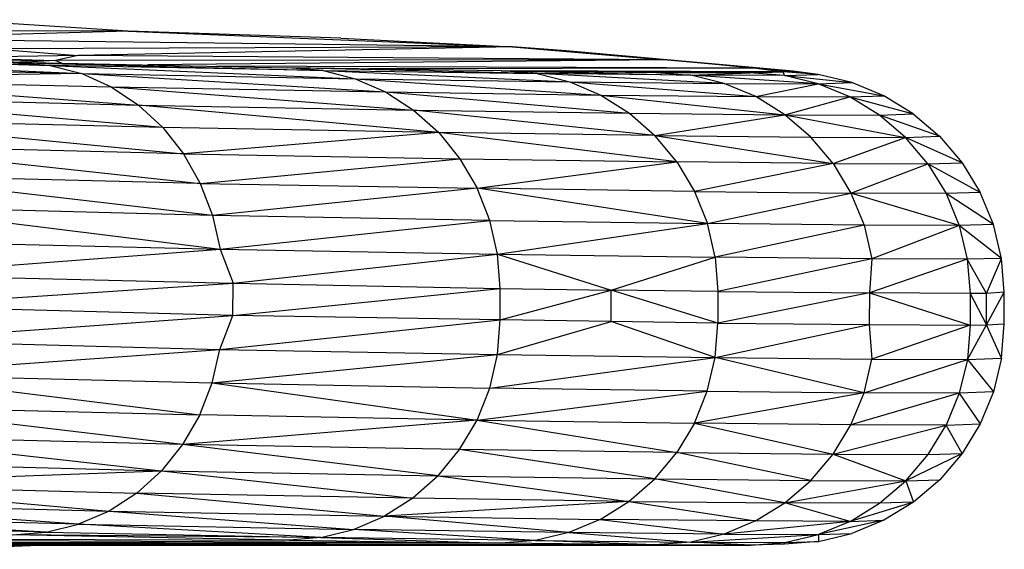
# Paper-space layout '_Derecha' of a CAD drawing. Header units: millimetres. Extents: x -677 to -71, y -2 to 78.
# Tile 13 of 13: x -96 to -71, y 2 to 15. Entities that reach past the tile are written whole.
import ezdxf

# ---------------------------------------------------------------- set-up
doc = ezdxf.new("R2010")
doc.units = ezdxf.units.MM

psp = doc.layouts.new('_Derecha')

# ---------------------------------------------------------------- linework, layer by layer
at = {"color": 7, "linetype": 'Continuous', "lineweight": 25}
for p, q in [((-93.614, 14.995), (-98.308, 15.285)), ((-93.614, 14.995), (-101.213, 15.009)), ((-93.614, 14.995), (-100.413, 14.798)), ((-88.15, 14.814), (-93.614, 14.995)), ((-93.614, 14.995), (-83.732, 14.59)), ((-83.732, 14.59), (-100.413, 14.798)), ((-88.15, 14.814), (-83.732, 14.59)), ((-83.732, 14.59), (-97.145, 14.541)), ((-97.145, 14.541), (-94.912, 14.363)), ((-83.732, 14.59), (-94.912, 14.363)), ((-82.358, 14.489), (-83.732, 14.59)), ((-83.732, 14.59), (-79.841, 14.259)), ((-78.608, 14.153), (-82.358, 14.489)), ((-105.636, 14.427), (-95.618, 14.112)), ((-95.618, 14.112), (-104.132, 14.33)), ((-104.132, 14.33), (-94.807, 13.901)), ((-94.912, 14.363), (-98.284, 14.316)), ((-98.284, 14.316), (-95.481, 14.234)), ((-95.481, 14.234), (-97.481, 14.212)), ((-95.618, 14.112), (-97.066, 14.201)), ((-97.066, 14.201), (-88.601, 13.979)), ((-97.066, 14.201), (-89.526, 14.053)), ((-95.481, 14.234), (-96.401, 14.188)), ((-94.912, 14.363), (-95.481, 14.234)), ((-79.841, 14.259), (-95.481, 14.234)), ((-95.481, 14.234), (-95.313, 14.167)), ((-79.841, 14.259), (-94.912, 14.363)), ((-79.841, 14.259), (-93.108, 14.123)), ((-77.466, 14.039), (-79.841, 14.259)), ((-78.608, 14.153), (-79.841, 14.259)), ((-103.31, 14.117), (-94.807, 13.901)), ((-95.618, 14.112), (-94.807, 13.901)), ((-88.601, 13.979), (-95.618, 14.112)), ((-95.618, 14.112), (-87.78, 13.77)), ((-77.466, 14.039), (-91.335, 14.089)), ((-88.601, 13.979), (-89.526, 14.053)), ((-83.104, 13.901), (-89.526, 14.053)), ((-84.025, 13.973), (-89.526, 14.053)), ((-88.601, 13.979), (-87.78, 13.77)), ((-88.601, 13.979), (-82.264, 13.692)), ((-88.601, 13.979), (-83.104, 13.901)), ((-77.466, 14.039), (-87.425, 14.023)), ((-83.104, 13.901), (-84.025, 13.973)), ((-84.025, 13.973), (-79.147, 13.859)), ((-84.025, 13.973), (-80.029, 13.931)), ((-76.773, 13.95), (-83.925, 13.972)), ((-76.773, 13.95), (-82.441, 13.957)), ((-76.773, 13.95), (-81.747, 13.949)), ((-80.029, 13.931), (-79.147, 13.859)), ((-80.029, 13.931), (-77.633, 13.922)), ((-79.147, 13.859), (-77.633, 13.922)), ((-78.608, 14.153), (-77.466, 14.039)), ((-76.517, 13.965), (-78.608, 14.153)), ((-77.633, 13.922), (-76.773, 13.95)), ((-76.746, 13.85), (-77.633, 13.922)), ((-77.466, 14.039), (-76.773, 13.95)), ((-75.876, 13.878), (-77.466, 14.039)), ((-76.517, 13.965), (-77.466, 14.039)), ((-76.746, 13.85), (-76.773, 13.95)), ((-75.876, 13.878), (-76.773, 13.95)), ((-75.876, 13.878), (-76.517, 13.965)), ((-94.807, 13.901), (-102.589, 13.775)), ((-102.589, 13.775), (-93.352, 13.094)), ((-102.589, 13.775), (-94.053, 13.56)), ((-94.807, 13.901), (-94.053, 13.56)), ((-94.807, 13.901), (-87, 13.429)), ((-94.807, 13.901), (-87.78, 13.77)), ((-87.78, 13.77), (-87, 13.429)), ((-87.78, 13.77), (-81.466, 13.351)), ((-87.78, 13.77), (-82.264, 13.692)), ((-83.104, 13.901), (-82.264, 13.692)), ((-78.292, 13.65), (-83.104, 13.901)), ((-79.147, 13.859), (-83.104, 13.901)), ((-82.264, 13.692), (-81.466, 13.351)), ((-82.264, 13.692), (-77.48, 13.309)), ((-82.264, 13.692), (-78.292, 13.65)), ((-78.292, 13.65), (-79.147, 13.859)), ((-75.88, 13.642), (-79.147, 13.859)), ((-76.746, 13.85), (-79.147, 13.859)), ((-76.746, 13.85), (-75.876, 13.878)), ((-75.88, 13.642), (-76.746, 13.85)), ((-76.746, 13.85), (-75.011, 13.67)), ((-75.88, 13.642), (-75.011, 13.67)), ((-75.011, 13.67), (-75.876, 13.878)), ((-74.19, 13.33), (-75.011, 13.67)), ((-94.053, 13.56), (-93.352, 13.094)), ((-94.053, 13.56), (-86.278, 12.963)), ((-94.053, 13.56), (-87, 13.429)), ((-87, 13.429), (-86.278, 12.963)), ((-87, 13.429), (-80.728, 12.886)), ((-87, 13.429), (-81.466, 13.351)), ((-77.48, 13.309), (-78.292, 13.65)), ((-78.292, 13.65), (-75.88, 13.642)), ((-77.48, 13.309), (-75.88, 13.642)), ((-75.061, 13.302), (-75.88, 13.642)), ((-75.88, 13.642), (-74.19, 13.33)), ((-92.727, 12.516), (-101.913, 13.309)), ((-101.913, 13.309), (-93.352, 13.094)), ((-81.466, 13.351), (-80.728, 12.886)), ((-81.466, 13.351), (-76.733, 12.844)), ((-81.466, 13.351), (-77.48, 13.309)), ((-76.733, 12.844), (-77.48, 13.309)), ((-77.48, 13.309), (-75.061, 13.302)), ((-76.733, 12.844), (-75.061, 13.302)), ((-75.061, 13.302), (-74.19, 13.33)), ((-74.304, 12.837), (-75.061, 13.302)), ((-75.061, 13.302), (-73.433, 12.866)), ((-73.433, 12.866), (-74.19, 13.33)), ((-93.352, 13.094), (-92.727, 12.516)), ((-85.63, 12.387), (-93.352, 13.094)), ((-93.352, 13.094), (-86.278, 12.963)), ((-86.278, 12.963), (-85.63, 12.387)), ((-80.074, 12.308), (-86.278, 12.963)), ((-86.278, 12.963), (-80.728, 12.886)), ((-101.312, 12.727), (-92.191, 11.838)), ((-92.727, 12.516), (-101.312, 12.727)), ((-80.728, 12.886), (-80.074, 12.308)), ((-80.728, 12.886), (-76.733, 12.844)), ((-80.074, 12.308), (-76.733, 12.844)), ((-76.067, 12.268), (-76.733, 12.844)), ((-76.733, 12.844), (-73.63, 12.26)), ((-76.733, 12.844), (-74.304, 12.837)), ((-74.304, 12.837), (-73.433, 12.866)), ((-73.63, 12.26), (-74.304, 12.837)), ((-72.759, 12.291), (-74.304, 12.837)), ((-73.433, 12.866), (-72.759, 12.291)), ((-92.727, 12.516), (-92.191, 11.838)), ((-85.63, 12.387), (-92.727, 12.516)), ((-85.63, 12.387), (-92.191, 11.838)), ((-85.63, 12.387), (-85.086, 11.714)), ((-79.508, 11.633), (-85.63, 12.387)), ((-80.074, 12.308), (-85.63, 12.387)), ((-79.508, 11.633), (-80.074, 12.308)), ((-80.074, 12.308), (-75.493, 11.589)), ((-80.074, 12.308), (-76.067, 12.268)), ((-75.493, 11.589), (-76.067, 12.268)), ((-76.067, 12.268), (-73.63, 12.26)), ((-75.493, 11.589), (-73.63, 12.26)), ((-73.63, 12.26), (-72.759, 12.291)), ((-73.055, 11.585), (-73.63, 12.26)), ((-72.174, 11.609), (-73.63, 12.26)), ((-72.759, 12.291), (-72.174, 11.609)), ((-100.793, 12.052), (-91.76, 11.08)), ((-92.191, 11.838), (-100.793, 12.052)), ((-92.191, 11.838), (-91.76, 11.08)), ((-92.191, 11.838), (-85.086, 11.714)), ((-91.76, 11.08), (-85.086, 11.714)), ((-85.086, 11.714), (-84.643, 10.955)), ((-85.086, 11.714), (-79.508, 11.633)), ((-84.643, 10.955), (-79.508, 11.633)), ((-79.508, 11.633), (-79.059, 10.874)), ((-75.493, 11.589), (-79.508, 11.633)), ((-75.493, 11.589), (-79.059, 10.874)), ((-75.493, 11.589), (-75.036, 10.832)), ((-75.493, 11.589), (-73.055, 11.585)), ((-75.036, 10.832), (-73.055, 11.585)), ((-73.055, 11.585), (-72.174, 11.609)), ((-73.055, 11.585), (-72.59, 10.826)), ((-71.708, 10.845), (-73.055, 11.585)), ((-72.174, 11.609), (-71.708, 10.845)), ((-91.444, 10.258), (-100.38, 11.294)), ((-91.76, 11.08), (-100.38, 11.294)), ((-91.76, 11.08), (-91.444, 10.258)), ((-91.76, 11.08), (-84.643, 10.955)), ((-84.643, 10.955), (-91.444, 10.258)), ((-84.317, 10.132), (-84.643, 10.955)), ((-78.724, 10.05), (-84.643, 10.955)), ((-79.059, 10.874), (-84.643, 10.955)), ((-79.059, 10.874), (-78.724, 10.05)), ((-79.059, 10.874), (-75.036, 10.832)), ((-78.724, 10.05), (-75.036, 10.832)), ((-75.036, 10.832), (-74.698, 10.011)), ((-72.248, 10.001), (-75.036, 10.832)), ((-72.59, 10.826), (-75.036, 10.832)), ((-71.708, 10.845), (-72.59, 10.826)), ((-72.59, 10.826), (-72.248, 10.001)), ((-71.369, 10.025), (-72.59, 10.826)), ((-71.369, 10.025), (-71.708, 10.845)), ((-100.07, 10.481), (-91.251, 9.395)), ((-91.444, 10.258), (-100.07, 10.481)), ((-91.444, 10.258), (-91.251, 9.395)), ((-84.317, 10.132), (-91.444, 10.258)), ((-91.251, 9.395), (-84.317, 10.132)), ((-84.118, 9.265), (-84.317, 10.132)), ((-84.317, 10.132), (-78.724, 10.05)), ((-84.118, 9.265), (-78.724, 10.05)), ((-78.523, 9.186), (-78.724, 10.05)), ((-74.698, 10.011), (-78.724, 10.05)), ((-74.698, 10.011), (-78.523, 9.186)), ((-74.698, 10.011), (-74.494, 9.146)), ((-72.248, 10.001), (-74.698, 10.011)), ((-72.248, 10.001), (-74.494, 9.146)), ((-71.369, 10.025), (-72.248, 10.001)), ((-72.248, 10.001), (-72.043, 9.137)), ((-71.161, 9.154), (-72.248, 10.001)), ((-71.161, 9.154), (-71.369, 10.025)), ((-99.885, 9.597), (-91.251, 9.395)), ((-99.853, 8.733), (-91.251, 9.395)), ((-91.251, 9.395), (-90.919, 8.517)), ((-91.251, 9.395), (-84.118, 9.265)), ((-90.919, 8.517), (-84.118, 9.265)), ((-84.052, 8.381), (-84.118, 9.265)), ((-84.118, 9.265), (-81.198, 8.34)), ((-84.118, 9.265), (-78.523, 9.186)), ((-81.198, 8.34), (-78.523, 9.186)), ((-78.523, 9.186), (-78.456, 8.301)), ((-74.494, 9.146), (-78.523, 9.186)), ((-74.494, 9.146), (-78.456, 8.301)), ((-74.494, 9.146), (-74.561, 8.267)), ((-72.043, 9.137), (-74.561, 8.267)), ((-72.043, 9.137), (-74.494, 9.146)), ((-71.161, 9.154), (-72.043, 9.137)), ((-72.043, 9.137), (-71.97, 8.255)), ((-71.55, 8.257), (-72.043, 9.137)), ((-71.55, 8.257), (-71.161, 9.154)), ((-71.093, 8.286), (-71.161, 9.154)), ((-99.853, 8.733), (-90.919, 8.517)), ((-99.851, 7.925), (-90.919, 8.517)), ((-90.923, 7.692), (-90.919, 8.517)), ((-90.923, 7.692), (-84.052, 8.381)), ((-90.919, 8.517), (-84.052, 8.381)), ((-84.052, 7.575), (-84.052, 8.381)), ((-84.052, 8.381), (-81.198, 8.34)), ((-84.052, 7.575), (-81.198, 8.34)), ((-81.199, 7.531), (-81.198, 8.34)), ((-78.456, 7.494), (-81.198, 8.34)), ((-78.456, 8.301), (-81.198, 8.34)), ((-78.456, 8.301), (-78.456, 7.494)), ((-78.456, 8.301), (-74.561, 8.267)), ((-74.561, 8.267), (-78.456, 7.494)), ((-74.561, 8.267), (-74.563, 7.454)), ((-71.97, 8.255), (-74.561, 8.267)), ((-74.561, 8.267), (-71.969, 7.443)), ((-71.55, 8.257), (-71.97, 8.255)), ((-71.97, 8.255), (-71.969, 7.443)), ((-71.97, 8.255), (-71.55, 7.448)), ((-71.093, 8.286), (-71.55, 8.257)), ((-71.55, 7.448), (-71.093, 8.286)), ((-71.55, 7.448), (-71.55, 8.257)), ((-71.092, 7.474), (-71.093, 8.286)), ((-90.923, 7.692), (-99.851, 7.925)), ((-99.912, 7.041), (-90.923, 7.692)), ((-91.261, 6.818), (-90.923, 7.692)), ((-84.052, 7.575), (-90.923, 7.692)), ((-91.261, 6.818), (-84.052, 7.575)), ((-84.121, 6.687), (-84.052, 7.575)), ((-84.121, 6.687), (-81.199, 7.531)), ((-81.199, 7.531), (-84.052, 7.575)), ((-78.523, 6.608), (-81.199, 7.531)), ((-78.456, 7.494), (-81.199, 7.531)), ((-78.523, 6.608), (-78.456, 7.494)), ((-78.523, 6.608), (-74.563, 7.454)), ((-78.456, 7.494), (-74.563, 7.454)), ((-74.563, 7.454), (-74.493, 6.567)), ((-74.563, 7.454), (-71.969, 7.443)), ((-71.969, 7.443), (-74.493, 6.567)), ((-72.041, 6.559), (-71.55, 7.448)), ((-71.969, 7.443), (-72.041, 6.559)), ((-71.969, 7.443), (-71.55, 7.448)), ((-71.55, 7.448), (-71.092, 7.474)), ((-71.161, 6.596), (-71.55, 7.448)), ((-71.161, 6.596), (-71.092, 7.474)), ((-99.912, 7.041), (-91.261, 6.818)), ((-100.1, 6.173), (-91.261, 6.818)), ((-91.454, 5.955), (-91.261, 6.818)), ((-91.454, 5.955), (-84.121, 6.687)), ((-91.261, 6.818), (-84.121, 6.687)), ((-84.32, 5.824), (-84.121, 6.687)), ((-84.32, 5.824), (-78.523, 6.608)), ((-84.121, 6.687), (-78.523, 6.608)), ((-78.726, 5.745), (-78.523, 6.608)), ((-78.523, 6.608), (-74.493, 6.567)), ((-74.698, 5.703), (-78.523, 6.608)), ((-72.041, 6.559), (-71.161, 6.596)), ((-71.161, 6.596), (-71.37, 5.724)), ((-74.698, 5.703), (-74.493, 6.567)), ((-74.698, 5.703), (-72.041, 6.559)), ((-74.493, 6.567), (-72.041, 6.559)), ((-72.041, 6.559), (-72.248, 5.694)), ((-72.041, 6.559), (-71.37, 5.724)), ((-100.1, 6.173), (-91.776, 5.135)), ((-100.1, 6.173), (-91.454, 5.955)), ((-91.776, 5.135), (-91.454, 5.955)), ((-91.454, 5.955), (-84.32, 5.824)), ((-91.454, 5.955), (-84.647, 5.002)), ((-84.647, 5.002), (-84.32, 5.824)), ((-78.726, 5.745), (-84.32, 5.824)), ((-84.647, 5.002), (-78.726, 5.745)), ((-79.059, 4.924), (-78.726, 5.745)), ((-74.698, 5.703), (-79.059, 4.924)), ((-78.726, 5.745), (-74.698, 5.703)), ((-75.035, 4.882), (-74.698, 5.703)), ((-72.248, 5.694), (-75.035, 4.882)), ((-72.248, 5.694), (-74.698, 5.703)), ((-72.248, 5.694), (-72.587, 4.874)), ((-71.37, 5.724), (-72.248, 5.694)), ((-72.248, 5.694), (-71.709, 4.904)), ((-71.37, 5.724), (-71.709, 4.904)), ((-100.411, 5.352), (-91.776, 5.135)), ((-92.215, 4.376), (-100.411, 5.352)), ((-91.776, 5.135), (-92.215, 4.376)), ((-84.647, 5.002), (-91.776, 5.135)), ((-84.647, 5.002), (-92.215, 4.376)), ((-85.093, 4.246), (-84.647, 5.002)), ((-84.647, 5.002), (-79.512, 4.167)), ((-84.647, 5.002), (-79.059, 4.924)), ((-79.059, 4.924), (-79.512, 4.167)), ((-79.059, 4.924), (-75.494, 4.125)), ((-75.035, 4.882), (-79.059, 4.924)), ((-75.494, 4.125), (-75.035, 4.882)), ((-75.494, 4.125), (-72.587, 4.874)), ((-72.587, 4.874), (-75.035, 4.882)), ((-73.05, 4.115), (-72.587, 4.874)), ((-72.587, 4.874), (-71.709, 4.904)), ((-72.173, 4.146), (-72.587, 4.874)), ((-71.709, 4.904), (-72.173, 4.146)), ((-92.215, 4.376), (-100.834, 4.597)), ((-100.834, 4.597), (-92.76, 3.701)), ((-92.215, 4.376), (-92.76, 3.701)), ((-85.647, 3.571), (-92.215, 4.376)), ((-85.093, 4.246), (-92.215, 4.376)), ((-85.647, 3.571), (-85.093, 4.246)), ((-79.512, 4.167), (-85.093, 4.246)), ((-80.079, 3.492), (-85.093, 4.246)), ((-80.079, 3.492), (-79.512, 4.167)), ((-79.512, 4.167), (-75.494, 4.125)), ((-76.065, 3.451), (-79.512, 4.167)), ((-76.065, 3.451), (-75.494, 4.125)), ((-75.494, 4.125), (-73.05, 4.115)), ((-75.494, 4.125), (-73.627, 3.439)), ((-72.173, 4.146), (-73.627, 3.439)), ((-73.627, 3.439), (-73.05, 4.115)), ((-73.05, 4.115), (-72.173, 4.146)), ((-72.173, 4.146), (-72.751, 3.47)), ((-101.364, 3.926), (-92.76, 3.701)), ((-101.988, 3.352), (-92.76, 3.701)), ((-92.76, 3.701), (-93.39, 3.129)), ((-92.76, 3.701), (-85.647, 3.571)), ((-92.76, 3.701), (-86.297, 2.996)), ((-85.647, 3.571), (-86.297, 2.996)), ((-85.647, 3.571), (-80.079, 3.492)), ((-85.647, 3.571), (-80.74, 2.914)), ((-101.988, 3.352), (-94.107, 2.667)), ((-101.988, 3.352), (-93.39, 3.129)), ((-80.74, 2.914), (-80.079, 3.492)), ((-80.079, 3.492), (-76.065, 3.451)), ((-76.733, 2.875), (-80.079, 3.492)), ((-76.733, 2.875), (-76.065, 3.451)), ((-76.733, 2.875), (-73.627, 3.439)), ((-76.065, 3.451), (-73.627, 3.439)), ((-74.299, 2.865), (-73.627, 3.439)), ((-73.627, 3.439), (-72.751, 3.47)), ((-73.627, 3.439), (-73.427, 2.893)), ((-72.751, 3.47), (-73.427, 2.893)), ((-93.39, 3.129), (-94.107, 2.667)), ((-86.297, 2.996), (-93.39, 3.129)), ((-93.39, 3.129), (-87.027, 2.533)), ((-102.688, 2.889), (-94.107, 2.667)), ((-94.889, 2.329), (-102.688, 2.889)), ((-86.297, 2.996), (-87.027, 2.533)), ((-80.74, 2.914), (-87.027, 2.533)), ((-80.74, 2.914), (-86.297, 2.996)), ((-81.478, 2.452), (-80.74, 2.914)), ((-80.74, 2.914), (-76.733, 2.875)), ((-80.74, 2.914), (-77.485, 2.411)), ((-77.485, 2.411), (-76.733, 2.875)), ((-74.299, 2.865), (-76.733, 2.875)), ((-75.053, 2.402), (-76.733, 2.875)), ((-73.427, 2.893), (-75.053, 2.402)), ((-75.053, 2.402), (-74.299, 2.865)), ((-73.427, 2.893), (-74.299, 2.865)), ((-73.427, 2.893), (-74.185, 2.429)), ((-94.889, 2.329), (-103.463, 2.552)), ((-95.721, 2.124), (-103.463, 2.552)), ((-94.107, 2.667), (-94.889, 2.329)), ((-94.107, 2.667), (-87.027, 2.533)), ((-94.107, 2.667), (-87.82, 2.194)), ((-87.82, 2.194), (-87.027, 2.533)), ((-82.283, 2.114), (-87.027, 2.533)), ((-87.027, 2.533), (-81.478, 2.452)), ((-95.721, 2.124), (-104.323, 2.348)), ((-95.721, 2.124), (-94.889, 2.329)), ((-94.889, 2.329), (-87.82, 2.194)), ((-88.666, 1.988), (-94.889, 2.329)), ((-81.478, 2.452), (-82.283, 2.114)), ((-77.485, 2.411), (-81.478, 2.452)), ((-81.478, 2.452), (-78.293, 2.072)), ((-77.485, 2.411), (-78.293, 2.072)), ((-75.053, 2.402), (-78.293, 2.072)), ((-75.053, 2.402), (-77.485, 2.411)), ((-74.185, 2.429), (-75.87, 2.062)), ((-75.053, 2.402), (-75.87, 2.062)), ((-75.053, 2.402), (-74.185, 2.429)), ((-74.185, 2.429), (-75.009, 2.089)), ((-96.6, 2.058), (-95.721, 2.124)), ((-88.666, 1.988), (-96.6, 2.058)), ((-89.471, 1.92), (-96.6, 2.058)), ((-95.721, 2.124), (-88.666, 1.988)), ((-88.666, 1.988), (-87.82, 2.194)), ((-82.283, 2.114), (-87.82, 2.194)), ((-83.14, 1.907), (-87.82, 2.194)), ((-82.283, 2.114), (-83.14, 1.907)), ((-78.293, 2.072), (-82.283, 2.114)), ((-82.283, 2.114), (-79.147, 1.865)), ((-78.293, 2.072), (-79.147, 1.865)), ((-79.147, 1.865), (-75.87, 2.062)), ((-78.293, 2.072), (-75.87, 2.062)), ((-76.732, 1.855), (-75.87, 2.062)), ((-75.872, 1.883), (-75.009, 2.089)), ((-75.87, 2.062), (-75.872, 1.883)), ((-75.87, 2.062), (-75.009, 2.089)), ((-134.426, 1.947), (-84.034, 1.841)), ((-119.754, 1.862), (-84.034, 1.841)), ((-118.867, 2.014), (-89.471, 1.92)), ((-84.034, 1.841), (-118.867, 2.014)), ((-84.034, 1.841), (-110.918, 1.825)), ((-80.068, 1.796), (-110.918, 1.825)), ((-77.604, 1.787), (-104.637, 1.814)), ((-104.637, 1.814), (-80.068, 1.796)), ((-98.177, 1.794), (-77.604, 1.787)), ((-95.705, 1.794), (-98.09, 1.684)), ((-97.787, 1.803), (-77.604, 1.787)), ((-88.666, 1.988), (-89.471, 1.92)), ((-89.471, 1.92), (-84.034, 1.841)), ((-83.14, 1.907), (-88.666, 1.988)), ((-88.666, 1.988), (-84.034, 1.841)), ((-83.14, 1.907), (-84.034, 1.841)), ((-80.068, 1.796), (-84.034, 1.841)), ((-83.14, 1.907), (-79.147, 1.865)), ((-80.068, 1.796), (-83.14, 1.907)), ((-79.147, 1.865), (-80.068, 1.796)), ((-77.604, 1.787), (-80.068, 1.796)), ((-77.604, 1.787), (-79.147, 1.865)), ((-79.147, 1.865), (-76.732, 1.855)), ((-77.604, 1.787), (-76.732, 1.855)), ((-76.743, 1.817), (-77.604, 1.787)), ((-75.872, 1.883), (-76.743, 1.817)), ((-76.743, 1.817), (-76.732, 1.855)), ((-76.732, 1.855), (-75.872, 1.883))]:
    psp.add_line(p, q, dxfattribs=at)

doc.saveas('drawing.dxf')
